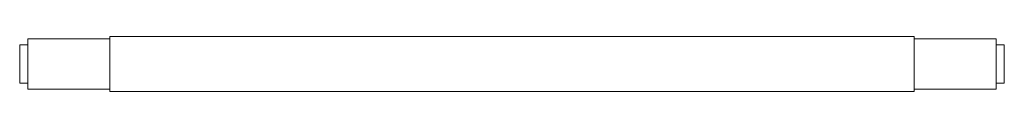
# Paper-space layout '_Front' of a CAD drawing. Header units: millimetres. Extents: x -180 to 180, y -10 to 10.
import ezdxf

# ---------------------------------------------------------------- set-up
doc = ezdxf.new("R2010")
doc.units = ezdxf.units.MM

psp = doc.layouts.new('_Front')

# ---------------------------------------------------------------- linework, layer by layer
at = {"color": 7, "linetype": 'Continuous', "lineweight": 15}
for p, q in [((-147, 9.2), (-177, 9.2)), ((-177, 9.2), (-177, -9.2)), ((147, 10), (-147, 10)), ((-147, 10), (-147, -10)), ((147, 10), (147, -10)), ((177, 9.2), (147, 9.2)), ((177, 9.2), (177, -9.2)), ((-177, 7), (-180, 7)), ((-180, 7), (-180, -7)), ((180, 7), (177, 7)), ((180, 7), (180, -7)), ((-180, -7), (-177, -7)), ((177, -7), (180, -7)), ((-177, -9.2), (-147, -9.2)), ((-147, -10), (147, -10)), ((147, -9.2), (177, -9.2))]:
    psp.add_line(p, q, dxfattribs=at)

doc.saveas('drawing.dxf')
